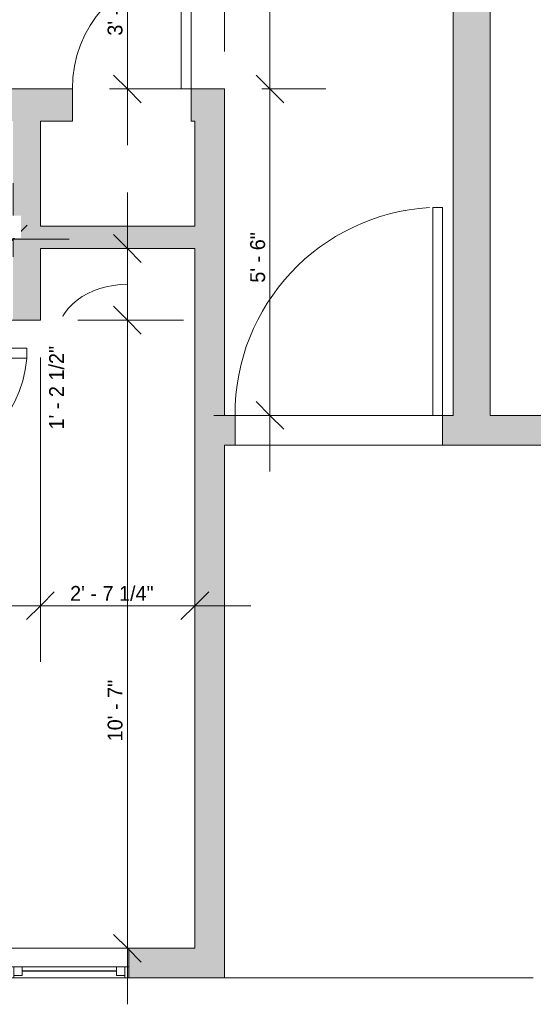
# Model space of a CAD drawing. Header units: inches. Extents: x -245 to 323, y -474 to 499.
# Tile 3 of 11: x -31 to 72, y -362 to -163. Entities that reach past the tile are written whole.
import ezdxf

# ---------------------------------------------------------------- set-up
doc = ezdxf.new("R2010")
doc.units = ezdxf.units.IN
doc.header["$MEASUREMENT"] = 0
doc.linetypes.add('Dash', pattern=[0.23622, 0.11811, -0.11811])
for name, color, linetype, lineweight in [('A-ANNO-DIMS', 211, 'Continuous', 9), ('A-ANNO-DIMS-96', 211, 'Continuous', 9), ('A-AREA', 32, 'Continuous', 9), ('A-DOOR', 31, 'Continuous', 9), ('A-FLOR', 192, 'Continuous', 9), ('A-GLAZ', 151, 'Continuous', 9), ('A-WALL', 90, 'Continuous', 9), ('A-WALL-PATT', 111, 'Continuous', 9)]:
    doc.layers.add(name, color=color, linetype=linetype, lineweight=lineweight)
doc.styles.add('Inter', font='txt', dxfattribs={"height": 3})
doc.dimstyles.new('Linear_-_1_32__Inter__Imperial__SMALL', dxfattribs={"dimscale": 12, "dimtxt": 3.974399, "dimasz": 0.46875, "dimexe": 0.944882, "dimexo": 0.629921, "dimgap": 0, "dimtad": 1, "dimrnd": 0.25, "dimzin": 1, "dimdsep": 46, "dimlunit": 4, "dimtxsty": 'Inter', "dimblk1": 'OBLIQUE', "dimblk2": 'OBLIQUE', "dimsah": 1, "dimcen": 0.09, "dimdle": 0.944882, "dimazin": 0, "dimtfac": 1, "dimtdec": 4, "dimtix": 1, "dimtmove": 0, "dimatfit": 3, "dimfxl": 1, "dimtvp": 1, "dimtfill": 1, "dimfrac": 2, "dimtolj": 1, "dimtzin": 0, "dimarcsym": 2})
doc.dimstyles.new('Linear_-_1_32__Inter__Imperial__SMALL_1', dxfattribs={"dimscale": 12, "dimtxt": 3.974399, "dimasz": 0.46875, "dimexe": 0.944882, "dimexo": 0.629921, "dimgap": 0, "dimtad": 1, "dimrnd": 0.25, "dimzin": 1, "dimdsep": 46, "dimlunit": 4, "dimtxsty": 'Inter', "dimblk1": 'OBLIQUE', "dimblk2": 'OBLIQUE', "dimsah": 1, "dimcen": 0.09, "dimdle": 0.944882, "dimazin": 0, "dimtfac": 1, "dimtdec": 4, "dimtix": 1, "dimtmove": 1, "dimatfit": 3, "dimfxl": 1, "dimtvp": 1, "dimtfill": 1, "dimfrac": 2, "dimtolj": 1, "dimtzin": 0, "dimarcsym": 2})
doc.dimstyles.new('Linear_-_1_32__Inter__Imperial__SMALL_2', dxfattribs={"dimscale": 12, "dimtxt": 3.974399, "dimasz": 0.46875, "dimexe": 0.944882, "dimexo": 0.629921, "dimgap": 0, "dimtad": 1, "dimrnd": 0.25, "dimzin": 1, "dimdsep": 46, "dimlunit": 4, "dimtxsty": 'Inter', "dimblk1": 'OBLIQUE', "dimblk2": 'OBLIQUE', "dimsah": 1, "dimcen": 0.09, "dimdle": 0.944882, "dimazin": 0, "dimtfac": 1, "dimtdec": 4, "dimtix": 1, "dimtmove": 2, "dimatfit": 3, "dimfxl": 1, "dimtvp": 1, "dimtfill": 1, "dimfrac": 2, "dimtolj": 1, "dimtzin": 0, "dimarcsym": 2})

# ---------------------------------------------------------------- blocks, each defined once
blk = doc.blocks.new('Planitar-Fixed - Default 1-4334846-Main Floor Dimension Plan')
at = {"layer": 'A-GLAZ', "lineweight": 18}
for p, q in [((-12, 3.51), (-11.25, 3.51)), ((-11.25, 3.51), (-11.25, 1.28)), ((-11.25, 3.01), (-9.52, 3.01)), ((-9.52, 3.01), (-9.52, 1.28)), ((9.52, 3.01), (9.52, 1.28)), ((11.25, 3.01), (9.52, 3.01)), ((11.25, 3.51), (11.25, 1.28)), ((11.96, 3.51), (11.25, 3.51)), ((-11.25, 1.28), (-9.52, 1.28)), ((9.52, 1.28), (11.25, 1.28)), ((-12, -2.49), (-10.74, -2.49)), ((12, -2.49), (10.74, -2.49))]:
    blk.add_line(p, q, dxfattribs=at)
at = {"layer": 'A-GLAZ'}
for p, q in [((-12, 3.51), (12, 3.51)), ((-12, 3.51), (-12, 1.28)), ((12, 1.28), (12, 3.51)), ((12, 1.28), (-12, 1.28)), ((-12, 1.28), (-12, -2.49)), ((12, 1.28), (-12, 1.28)), ((-12, 1.28), (12, 1.28)), ((-12, 1.28), (-12, -2.49)), ((12, -2.49), (12, 1.28)), ((12, -2.49), (12, 1.28)), ((-12, -2.49), (12, -2.49)), ((12, -2.49), (-12, -2.49))]:
    blk.add_line(p, q, dxfattribs=at)
at = {"layer": 'A-GLAZ', "lineweight": 25}
blk.add_line((-9.52, 2.15), (9.52, 2.15), dxfattribs=at)
blk = doc.blocks.new('Planitar - Single Door_Flush Panel - 3_-6_ x 6_-8_-4289010-Main Floor Dimension Plan')
at = {"layer": 'A-DOOR', "lineweight": 18}
for p, q in [((18.99, 3), (18.99, 45)), ((21, 45), (18.99, 45)), ((21, 3), (21, 45)), ((21, 3), (18.99, 3))]:
    blk.add_line(p, q, dxfattribs=at)
at = {"layer": 'A-DOOR'}
blk.add_arc((20.77, 3.3), 41.77, 93.359, 180.4116, dxfattribs=at)
blk = doc.blocks.new('Planitar - Single Door_Flush Panel - 2_-0_ x 6_-8_-4214141-Main Floor Dimension Plan')
at = {"layer": 'A-DOOR', "lineweight": 18}
for p, q in [((9.99, 3.25), (9.99, 27.25)), ((12, 27.25), (9.99, 27.25)), ((12, 3.25), (12, 27.25)), ((12, 3.25), (9.99, 3.25))]:
    blk.add_line(p, q, dxfattribs=at)
at = {"layer": 'A-DOOR'}
blk.add_arc((11.77, 3.55), 23.77, 94.4783, 180.7233, dxfattribs=at)
blk = doc.blocks.new('Planitar - Single Door_Flush Panel - 2_-0_ x 6_-8_-4213968-Main Floor Dimension Plan')
at = {"layer": 'A-DOOR', "lineweight": 18}
for p, q in [((9.99, -2.75), (9.99, -26.75)), ((12, -2.75), (9.99, -2.75)), ((12, -2.75), (12, -26.75)), ((12, -26.75), (9.99, -26.75))]:
    blk.add_line(p, q, dxfattribs=at)
at = {"layer": 'A-DOOR'}
blk.add_arc((11.77, -3.05), 23.77, 179.2767, 265.5217, dxfattribs=at)
blk = doc.blocks.new('DIMBLOCK36-Main Floor Dimension Plan')
at = {"layer": 'A-ANNO-DIMS-96'}
for p, q in [((-68.53, -123.3), (-68.53, -160.32)), ((-68.53, -148.98), (-68.53, -123.3)), ((9.97, -169.18), (9.97, -137.64)), ((-79.87, -148.98), (9.97, -148.98)), ((9.97, -148.98), (9.97, -169.18))]:
    blk.add_line(p, q, dxfattribs=at)
at = {"layer": 'A-ANNO-DIMS-96', "lineweight": 35}
for p, q in [((-68.53, -148.98), (-65.72, -146.17)), ((9.97, -148.98), (12.78, -146.17)), ((-68.53, -148.98), (-71.35, -151.79)), ((9.97, -148.98), (7.15, -151.79))]:
    blk.add_line(p, q, dxfattribs=at)
at = {"layer": 'A-ANNO-DIMS-96', "color": 0, "insert": (-38.92, -144.99), "char_height": 3, "width": 23.131, "attachment_point": 1, "line_spacing_factor": 0.9936, "style": 'Inter', "bg_fill": 3, "box_fill_scale": 1.25, "bg_fill_color": 256, "bg_fill_true_color": 13158600, "bg_fill_transparency": 0}
blk.add_mtext('6\' - 6 1/2"', dxfattribs=at)
blk = doc.blocks.new('_Oblique')
at = {"color": 0, "linetype": 'ByBlock', "lineweight": -2}
blk.add_line((-0.5, -0.5), (0.5, 0.5), dxfattribs=at)
blk = doc.blocks.new('DIMBLOCK37-Main Floor Dimension Plan')
at = {"layer": 'A-ANNO-DIMS-96'}
for p, q in [((9.97, -169.18), (9.97, -137.64)), ((56.22, -152.56), (56.22, -137.64)), ((9.97, -148.98), (67.55, -148.98)), ((9.97, -148.98), (9.97, -169.18)), ((56.22, -148.98), (56.22, -152.56))]:
    blk.add_line(p, q, dxfattribs=at)
at = {"layer": 'A-ANNO-DIMS-96', "lineweight": 35}
for p, q in [((9.97, -148.98), (12.78, -146.17)), ((56.22, -148.98), (59.03, -146.17)), ((9.97, -148.98), (7.15, -151.79)), ((56.22, -148.98), (53.4, -151.79))]:
    blk.add_line(p, q, dxfattribs=at)
at = {"layer": 'A-ANNO-DIMS-96', "color": 0, "insert": (22.51, -144.99), "char_height": 3, "width": 25.3964, "attachment_point": 1, "line_spacing_factor": 0.9936, "style": 'Inter', "bg_fill": 3, "box_fill_scale": 1.25, "bg_fill_color": 256, "bg_fill_true_color": 13158600, "bg_fill_transparency": 0}
blk.add_mtext('3\' - 10 1/4"', dxfattribs=at)
blk = doc.blocks.new('DIMBLOCK38-Main Floor Dimension Plan')
at = {"layer": 'A-ANNO-DIMS-96'}
for p, q in [((-9.68, -123.65), (-9.68, -188.08)), ((-13.26, -134.99), (1.66, -134.99)), ((-9.68, -134.99), (-13.26, -134.99)), ((-13.26, -176.74), (1.66, -176.74)), ((-9.68, -176.74), (-13.26, -176.74))]:
    blk.add_line(p, q, dxfattribs=at)
at = {"layer": 'A-ANNO-DIMS-96', "lineweight": 35}
for p, q in [((-9.68, -134.99), (-12.49, -132.18)), ((-9.68, -134.99), (-6.86, -137.8)), ((-9.68, -176.74), (-12.49, -173.93)), ((-9.68, -176.74), (-6.86, -179.55))]:
    blk.add_line(p, q, dxfattribs=at)
at = {"layer": 'A-ANNO-DIMS-96', "color": 0, "insert": (-13.67, -165.97), "char_height": 3, "width": 24.2637, "attachment_point": 1, "rotation": 90, "line_spacing_factor": 0.9936, "style": 'Inter', "bg_fill": 3, "box_fill_scale": 1.25, "bg_fill_color": 256, "bg_fill_true_color": 13158600, "bg_fill_transparency": 0}
blk.add_mtext('3\' - 5 3/4"', dxfattribs=at)
blk = doc.blocks.new('DIMBLOCK51-Main Floor Dimension Plan')
at = {"layer": 'A-ANNO-DIMS-96'}
for p, q in [((-59.53, -209.93), (-59.53, -195.78)), ((-32.78, -210.7), (-32.78, -195.78)), ((-59.53, -207.12), (-21.45, -207.12)), ((-59.53, -207.12), (-59.53, -209.93)), ((-32.78, -207.12), (-32.78, -210.7))]:
    blk.add_line(p, q, dxfattribs=at)
at = {"layer": 'A-ANNO-DIMS-96', "lineweight": 35}
for p, q in [((-59.53, -207.12), (-56.72, -204.3)), ((-32.78, -207.12), (-29.97, -204.3)), ((-59.53, -207.12), (-62.35, -209.93)), ((-32.78, -207.12), (-35.6, -209.93))]:
    blk.add_line(p, q, dxfattribs=at)
at = {"layer": 'A-ANNO-DIMS-96', "color": 0, "insert": (-56.29, -203.12), "char_height": 3, "width": 24.3233, "attachment_point": 1, "line_spacing_factor": 0.9936, "style": 'Inter', "bg_fill": 3, "box_fill_scale": 1.25, "bg_fill_color": 256, "bg_fill_true_color": 13158600, "bg_fill_transparency": 0}
blk.add_mtext('2\' - 2 3/4"', dxfattribs=at)
blk = doc.blocks.new('DIMBLOCK54-Main Floor Dimension Plan')
at = {"layer": 'A-ANNO-DIMS-96'}
for p, q in [((-27.28, -231.05), (-27.28, -292.57)), ((-27.28, -281.23), (-27.28, -231.05)), ((-54.03, -284.82), (-54.03, -269.9)), ((-65.37, -281.23), (-27.28, -281.23)), ((-54.03, -281.23), (-54.03, -284.82))]:
    blk.add_line(p, q, dxfattribs=at)
at = {"layer": 'A-ANNO-DIMS-96', "lineweight": 35}
for p, q in [((-54.03, -281.23), (-51.22, -278.42)), ((-27.28, -281.23), (-24.47, -278.42)), ((-54.03, -281.23), (-56.85, -284.05)), ((-27.28, -281.23), (-30.1, -284.05))]:
    blk.add_line(p, q, dxfattribs=at)
at = {"layer": 'A-ANNO-DIMS-96', "color": 0, "insert": (-50.79, -277.24), "char_height": 3, "width": 24.3233, "attachment_point": 1, "line_spacing_factor": 0.9936, "style": 'Inter', "bg_fill": 3, "box_fill_scale": 1.25, "bg_fill_color": 256, "bg_fill_true_color": 13158600, "bg_fill_transparency": 0}
blk.add_mtext('2\' - 2 3/4"', dxfattribs=at)
blk = doc.blocks.new('DIMBLOCK55-Main Floor Dimension Plan')
at = {"layer": 'A-ANNO-DIMS-96'}
for p, q in [((-27.28, -231.05), (-27.28, -292.57)), ((-27.28, -281.23), (-27.28, -231.05)), ((3.97, -284.82), (3.97, -269.9)), ((-27.28, -281.23), (15.3, -281.23)), ((3.97, -281.23), (3.97, -284.82))]:
    blk.add_line(p, q, dxfattribs=at)
at = {"layer": 'A-ANNO-DIMS-96', "lineweight": 35}
for p, q in [((-27.28, -281.23), (-24.47, -278.42)), ((3.97, -281.23), (6.78, -278.42)), ((-27.28, -281.23), (-30.1, -284.05)), ((3.97, -281.23), (1.15, -284.05))]:
    blk.add_line(p, q, dxfattribs=at)
at = {"layer": 'A-ANNO-DIMS-96', "color": 0, "insert": (-21.27, -277.24), "char_height": 3, "width": 23.0714, "attachment_point": 1, "line_spacing_factor": 0.9936, "style": 'Inter', "bg_fill": 3, "box_fill_scale": 1.25, "bg_fill_color": 256, "bg_fill_true_color": 13158600, "bg_fill_transparency": 0}
blk.add_mtext('2\' - 7 1/4"', dxfattribs=at)
blk = doc.blocks.new('DIMBLOCK56-Main Floor Dimension Plan')
at = {"layer": 'A-ANNO-DIMS-96', "lineweight": 35}
for p, q in [((-9.68, -223.49), (-12.49, -220.68)), ((-9.68, -223.49), (-6.86, -226.3)), ((-9.68, -350.49), (-12.49, -347.68)), ((-9.68, -350.49), (-6.86, -353.3))]:
    blk.add_line(p, q, dxfattribs=at)
at = {"layer": 'A-ANNO-DIMS-96'}
for p, q in [((-19.73, -223.49), (1.66, -223.49)), ((-9.68, -223.49), (-19.73, -223.49)), ((-9.68, -361.83), (-9.68, -223.49)), ((-6.09, -350.49), (-21.01, -350.49)), ((-9.68, -350.49), (-6.09, -350.49))]:
    blk.add_line(p, q, dxfattribs=at)
at = {"layer": 'A-ANNO-DIMS-96', "color": 0, "insert": (-13.67, -308.66), "char_height": 3, "width": 16.7521, "attachment_point": 1, "rotation": 90, "line_spacing_factor": 0.9936, "style": 'Inter', "bg_fill": 3, "box_fill_scale": 1.25, "bg_fill_color": 256, "bg_fill_true_color": 13158600, "bg_fill_transparency": 0}
blk.add_mtext('10\' - 7"', dxfattribs=at)
blk = doc.blocks.new('DIMBLOCK57-Main Floor Dimension Plan')
at = {"layer": 'A-ANNO-DIMS-96'}
for p, q in [((-9.68, -223.49), (-9.68, -197.65)), ((-6.09, -208.99), (-21.01, -208.99)), ((-9.68, -208.99), (-6.09, -208.99)), ((-19.73, -223.49), (1.66, -223.49)), ((-9.68, -223.49), (-19.73, -223.49))]:
    blk.add_line(p, q, dxfattribs=at)
at = {"layer": 'A-ANNO-DIMS-96', "lineweight": 35}
for p, q in [((-9.68, -208.99), (-12.49, -206.18)), ((-9.68, -208.99), (-6.86, -211.8)), ((-9.68, -223.49), (-12.49, -220.68)), ((-9.68, -223.49), (-6.86, -226.3))]:
    blk.add_line(p, q, dxfattribs=at)
at = {"layer": 'A-ANNO-DIMS-96'}
blk.add_ellipse((-9.68, -227.17), major_axis=(-14.32, 0), ratio=0.76397, start_param=4.712389, end_param=6.283185, dxfattribs=at)
at = {"layer": 'A-ANNO-DIMS-96', "color": 0, "insert": (-25.5, -245.61), "char_height": 3, "width": 22.1175, "attachment_point": 1, "rotation": 90, "line_spacing_factor": 0.9936, "style": 'Inter', "bg_fill": 3, "box_fill_scale": 1.25, "bg_fill_color": 256, "bg_fill_true_color": 13158600, "bg_fill_transparency": 0}
blk.add_mtext('1\' - 2 1/2"', dxfattribs=at)
blk = doc.blocks.new('DIMBLOCK70-Main Floor Dimension Plan')
at = {"layer": 'A-ANNO-DIMS-96', "lineweight": 35}
for p, q in [((19.17, -176.74), (16.36, -173.93)), ((19.17, -176.74), (21.98, -179.55)), ((19.17, -242.74), (16.36, -239.93)), ((19.17, -242.74), (21.98, -245.55))]:
    blk.add_line(p, q, dxfattribs=at)
at = {"layer": 'A-ANNO-DIMS-96'}
for p, q in [((17.52, -176.74), (30.51, -176.74)), ((19.17, -176.74), (17.52, -176.74)), ((19.17, -254.08), (19.17, -176.74)), ((22.75, -242.74), (7.83, -242.74)), ((19.17, -242.74), (22.75, -242.74))]:
    blk.add_line(p, q, dxfattribs=at)
at = {"layer": 'A-ANNO-DIMS-96', "color": 0, "insert": (15.18, -215.92), "char_height": 3, "width": 14.8444, "attachment_point": 1, "rotation": 90, "line_spacing_factor": 0.9936, "style": 'Inter', "bg_fill": 3, "box_fill_scale": 1.25, "bg_fill_color": 256, "bg_fill_true_color": 13158600, "bg_fill_transparency": 0}
blk.add_mtext('5\' - 6"', dxfattribs=at)
blk = doc.blocks.new('DIMBLOCK71-Main Floor Dimension Plan')
at = {"layer": 'A-ANNO-DIMS-96', "lineweight": 35}
for p, q in [((19.17, 10.51), (16.36, 13.32)), ((19.17, 10.51), (21.98, 7.7)), ((19.17, -176.74), (16.36, -173.93)), ((19.17, -176.74), (21.98, -179.55))]:
    blk.add_line(p, q, dxfattribs=at)
at = {"layer": 'A-ANNO-DIMS-96'}
for p, q in [((-20.23, 10.51), (30.51, 10.51)), ((19.17, 10.51), (-20.23, 10.51)), ((19.17, -176.74), (19.17, 10.51)), ((17.52, -176.74), (30.51, -176.74)), ((19.17, -176.74), (17.52, -176.74))]:
    blk.add_line(p, q, dxfattribs=at)
at = {"layer": 'A-ANNO-DIMS-96', "color": 0, "insert": (15.18, -93.55), "char_height": 3, "width": 25.0387, "attachment_point": 1, "rotation": 90, "line_spacing_factor": 0.9936, "style": 'Inter', "bg_fill": 3, "box_fill_scale": 1.25, "bg_fill_color": 256, "bg_fill_true_color": 13158600, "bg_fill_transparency": 0}
blk.add_mtext('15\' - 7 1/4"', dxfattribs=at)

msp = doc.modelspace()

# ---------------------------------------------------------------- hatches: boundary and pattern name
at = {"layer": 'A-WALL-PATT'}
for points in [[(56.216, -242.738), (63.716, -242.738), (63.716, -70.238), (56.216, -70.238)], [(-32.784, -223.488), (-27.284, -223.488), (-27.284, -183.238), (-32.784, -183.238), (-32.784, -217.488)], [(3.966, -242.738), (9.966, -242.738), (9.966, -183.238), (3.966, -183.238), (3.966, -208.988)], [(-27.284, -208.988), (3.966, -208.988), (3.966, -204.488), (-27.284, -204.488)], [(9.966, -350.488), (9.966, -242.738), (3.966, -242.738), (3.966, -350.488)]]:
    msp.add_hatch(color=9, dxfattribs=at).paths.add_polyline_path(points, flags=0)
h = msp.add_hatch(color=9, dxfattribs=at)
h.paths.add_polyline_path([(-98.784, -183.238), (-66.409, -183.238), (-66.409, -176.738), (-98.784, -176.738)], flags=0)
h.paths.add_polyline_path([(-20.784, -183.238), (-20.784, -176.738), (-36.409, -176.738), (-36.409, -183.238), (-27.284, -183.238)], flags=0)
h.paths.add_polyline_path([(3.216, -183.238), (9.966, -183.238), (9.966, -176.738), (3.216, -176.738), (3.216, -177.544)], flags=0)
h = msp.add_hatch(color=9, dxfattribs=at)
h.paths.add_polyline_path([(158.296, -248.738), (205.466, -248.738), (205.466, -242.738), (161.163, -242.738), (156.657, -244.468)], flags=0)
h.paths.add_polyline_path([(12.122, -248.738), (12.122, -242.738), (9.966, -242.738), (9.966, -248.738)], flags=0)
h.paths.add_polyline_path([(103.482, -248.738), (101.329, -242.738), (54.122, -242.738), (54.122, -248.738)], flags=0)
h = msp.add_hatch(color=9, dxfattribs=at)
h.paths.add_polyline_path([(-97.355, -356.488), (-33.409, -356.488), (-33.409, -350.488), (-97.791, -350.488), (-100.2, -351.785), (-97.667, -356.488)], flags=0)
h.paths.add_polyline_path([(-198.88, -356.488), (-198.492, -356.488), (-195.464, -351.544), (-197.189, -350.488), (-224.034, -350.488), (-224.034, -356.488)], flags=0)
h.paths.add_polyline_path([(9.966, -356.488), (9.966, -350.488), (-9.409, -350.488), (-9.409, -356.488)], flags=0)

# ---------------------------------------------------------------- linework, layer by layer
at = {"layer": 'A-AREA', "linetype": 'Dash'}
msp.add_line((9.966, -356.488), (72.466, -356.488), dxfattribs=at)
at = {"layer": 'A-FLOR'}
for p, q in [((12.122, -242.738), (54.122, -242.738)), ((54.122, -248.738), (12.122, -248.738)), ((9.966, -356.488), (72.466, -356.488))]:
    msp.add_line(p, q, dxfattribs=at)
at = {"layer": 'A-WALL'}
for p, q in [((56.216, -70.238), (56.216, -242.738)), ((63.716, -242.738), (63.716, -122.488)), ((-20.784, -176.738), (-36.409, -176.738)), ((-20.784, -183.238), (-20.784, -176.738)), ((9.966, -176.738), (3.216, -176.738)), ((3.216, -176.738), (3.216, -183.238)), ((9.966, -242.738), (9.966, -176.738)), ((-27.284, -204.488), (-27.284, -183.238)), ((-27.284, -183.238), (-20.784, -183.238)), ((3.216, -183.238), (3.966, -183.238)), ((3.966, -183.238), (3.966, -204.488)), ((3.966, -204.488), (-27.284, -204.488)), ((-27.284, -223.488), (-27.284, -208.988)), ((-27.284, -208.988), (3.966, -208.988)), ((3.966, -208.988), (3.966, -350.488)), ((-54.034, -223.488), (-27.284, -223.488)), ((12.122, -242.738), (9.966, -242.738)), ((12.122, -248.738), (12.122, -242.738)), ((56.216, -242.738), (54.122, -242.738)), ((54.122, -242.738), (54.122, -248.738)), ((63.716, -242.738), (199.466, -242.738)), ((9.966, -356.488), (9.966, -248.738)), ((9.966, -248.738), (12.122, -248.738)), ((54.122, -248.738), (103.482, -248.738)), ((3.966, -350.488), (-9.409, -350.488)), ((-9.409, -356.488), (9.966, -356.488))]:
    msp.add_line(p, q, dxfattribs=at)

# ---------------------------------------------------------------- block references
at = {"layer": 'A-DOOR'}
for name, p in [('Planitar - Single Door_Flush Panel - 2_-0_ x 6_-8_-4214141-Main Floor Dimension Plan', (-8.784, -179.988)), ('Planitar - Single Door_Flush Panel - 3_-6_ x 6_-8_-4289010-Main Floor Dimension Plan', (33.122, -245.738))]:
    msp.add_blockref(name, p, dxfattribs=at)
at = {"layer": 'A-DOOR', "rotation": 89.99999999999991}
msp.add_blockref('Planitar - Single Door_Flush Panel - 2_-0_ x 6_-8_-4213968-Main Floor Dimension Plan', (-56.784, -241.144), dxfattribs=at)
at = {"layer": 'A-GLAZ', "rotation": 180}
msp.add_blockref('Planitar-Fixed - Default 1-4334846-Main Floor Dimension Plan', (-21.409, -352.976), dxfattribs=at)

# ---------------------------------------------------------------- next in the draw order: dimensions: what is measured, and where the dimension line sits
at = {"layer": 'A-ANNO-DIMS'}
for base, p1, p2, override, picture, middle in [((9.966, -148.979), (-68.534, -115.738), (9.966, -176.738), {"dimpost": '<>', "dimfxl": 99.414536}, 'DIMBLOCK36-Main Floor Dimension Plan', (-29.284, -147.183)), ((-32.784, -207.115), (-59.534, -217.488), (-32.784, -203.138), {"dimpost": '<>', "dimfxl": 30.355988}, 'DIMBLOCK51-Main Floor Dimension Plan', (-46.159, -205.319)), ((-27.284, -281.234), (-54.034, -277.256), (-27.284, -223.488), {"dimpost": '<>', "dimfxl": 60.05512}, 'DIMBLOCK54-Main Floor Dimension Plan', (-40.659, -279.438))]:
    dim = msp.add_linear_dim(base=base, p1=p1, p2=p2, dimstyle='Linear_-_1_32__Inter__Imperial__SMALL', override=override, dxfattribs=at)
    dim.commit()
    dim.dimension.update_dxf_attribs({"geometry": picture, "text_midpoint": middle})

# ---------------------------------------------------------------- next in the draw order: dimensions: what is measured, and where the dimension line sits
dim = msp.add_linear_dim(base=(-9.676, -176.738), p1=(-5.698, -134.988), p2=(-5.698, -176.738), angle=90, dimstyle='Linear_-_1_32__Inter__Imperial__SMALL', override={"dimpost": '<>', "dimfxl": 41.75}, dxfattribs=at)
dim.commit()
dim.dimension.update_dxf_attribs({"geometry": 'DIMBLOCK38-Main Floor Dimension Plan', "text_midpoint": (-11.472, -155.863)})
for base, p1, p2, override, picture, middle in [((56.216, -148.979), (9.966, -176.738), (56.216, -145.002), {"dimpost": '<>', "dimfxl": 56.091368}, 'DIMBLOCK37-Main Floor Dimension Plan', (33.091, -147.183)), ((3.966, -281.234), (-27.284, -223.488), (3.966, -277.256), {"dimpost": '<>', "dimfxl": 62.190171}, 'DIMBLOCK55-Main Floor Dimension Plan', (-11.659, -279.438))]:
    dim = msp.add_linear_dim(base=base, p1=p1, p2=p2, dimstyle='Linear_-_1_32__Inter__Imperial__SMALL', override=override, dxfattribs=at)
    dim.commit()
    dim.dimension.update_dxf_attribs({"geometry": picture, "text_midpoint": middle})

# ---------------------------------------------------------------- next in the draw order: dimensions: what is measured, and where the dimension line sits
dim = msp.add_linear_dim(base=(19.17, -176.738), p1=(15.192, -242.738), p2=(9.966, -176.738), angle=90, dimstyle='Linear_-_1_32__Inter__Imperial__SMALL', override={"dimpost": '<>', "dimfxl": 66.206644}, dxfattribs=at)
dim.commit()
dim.dimension.update_dxf_attribs({"geometry": 'DIMBLOCK70-Main Floor Dimension Plan', "text_midpoint": (17.63, -209.738)})
dim = msp.add_linear_dim(base=(-9.676, -223.488), p1=(-13.653, -350.488), p2=(-27.284, -223.488), angle=90, dimstyle='Linear_-_1_32__Inter__Imperial__SMALL_2', override={"dimpost": '<>', "dimfxl": 127.729434}, dxfattribs=at)
dim.commit()
dim.dimension.update_dxf_attribs({"geometry": 'DIMBLOCK56-Main Floor Dimension Plan', "text_midpoint": (-11.669, -300.288), "dimtype": 160, "text_rotation": 90})

# ---------------------------------------------------------------- next in the draw order: dimensions: what is measured, and where the dimension line sits
dim = msp.add_linear_dim(base=(19.17, 10.512), p1=(9.966, -176.738), p2=(-27.784, 10.512), angle=90, dimstyle='Linear_-_1_32__Inter__Imperial__SMALL', override={"dimpost": '<>', "dimfxl": 191.017342}, dxfattribs=at)
dim.commit()
dim.dimension.update_dxf_attribs({"geometry": 'DIMBLOCK71-Main Floor Dimension Plan', "text_midpoint": (17.374, -83.113)})
dim = msp.add_linear_dim(base=(-9.676, -208.988), p1=(-27.284, -223.488), p2=(-13.653, -208.988), angle=90, dimstyle='Linear_-_1_32__Inter__Imperial__SMALL_1', override={"dimpost": '<>', "dimfxl": 19.901214}, dxfattribs=at)
dim.commit()
dim.dimension.update_dxf_attribs({"geometry": 'DIMBLOCK57-Main Floor Dimension Plan', "text_midpoint": (-23.501, -234.547), "dimtype": 160, "text_rotation": 90})

doc.saveas('drawing.dxf')
